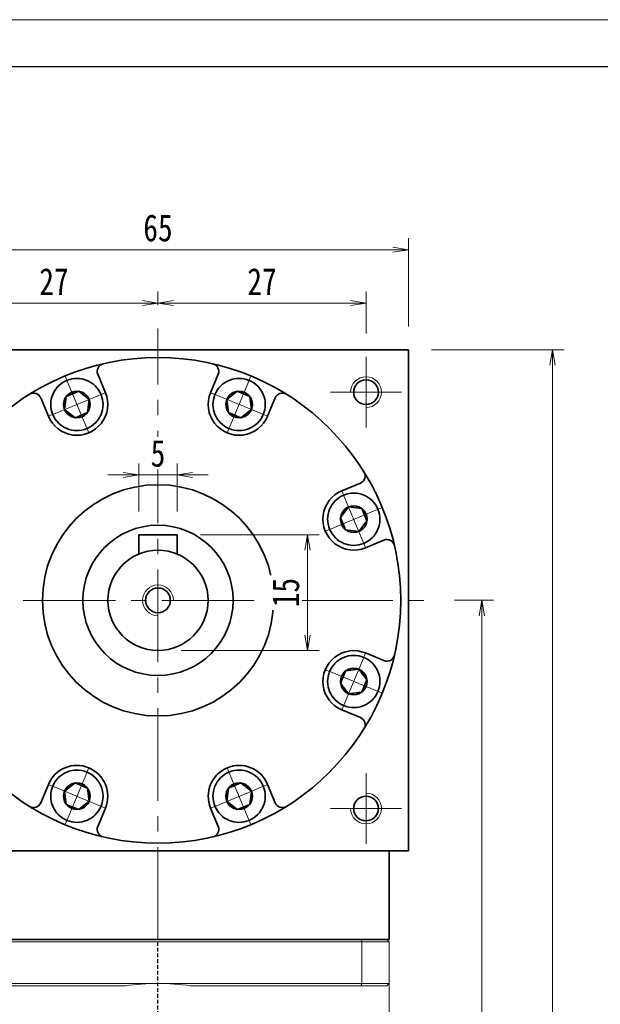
# Model space of a CAD drawing. Header units: millimetres. Extents: x -28 to 487, y -30 to 333.
# Tile 7 of 7: x 283 to 358, y 205 to 333. Entities that reach past the tile are written whole.
import ezdxf

# ---------------------------------------------------------------- set-up
doc = ezdxf.new("R2010")
doc.units = ezdxf.units.MM
doc.set_wipeout_variables(frame=1)
doc.linetypes.add('DASHED', pattern=[0.75, 0.5, -0.25])
doc.linetypes.add('点画线', pattern=[18, 12, -2, 2, -2])
for name, color, linetype, lineweight in [('EB0_1', 7, 'Continuous', 35), ('中心线层', 1, '点画线', 18), ('图框_外框线', 7, 'Continuous', 18), ('尺寸线层', 3, 'Continuous', 18), ('粗实线层', 7, 'Continuous', 35)]:
    doc.layers.add(name, color=color, linetype=linetype, lineweight=lineweight)
doc.styles.add('宋体', font='SimSun.ttf', dxfattribs={"width": 0.8})
doc.dimstyles.new('A水平标注$0', dxfattribs={"dimtxt": 3.5, "dimasz": 2, "dimexe": 1.5, "dimexo": 3, "dimgap": 1.1, "dimtad": 1, "dimtoh": 1, "dimdec": 4, "dimdsep": 46, "dimtxsty": '宋体', "dimblk": 'OPEN', "dimcen": 3, "dimclrd": 3, "dimclre": 3, "dimclrt": 6, "dimadec": 0, "dimazin": 0, "dimtm": 1e-09, "dimtfac": 1, "dimtdec": 4, "dimtix": 1, "dimtmove": 0, "dimatfit": 3, "dimldrblk": 'OPEN', "dimfxl": 0, "dimlwd": 13, "dimlwe": 13, "dimarcsym": 0})

# ---------------------------------------------------------------- blocks, each defined once
blk = doc.blocks.new('_Open')
at = {"color": 0, "linetype": 'ByBlock', "lineweight": -2}
for p, q in [((-1, 0.167), (0, 0)), ((-1, -0.167), (0, 0)), ((0, 0), (-1, 0))]:
    blk.add_line(p, q, dxfattribs=at)
blk = doc.blocks.new('*D24')
at = {"layer": 'Defpoints', "color": 0, "transparency": 16777216}
for p in [(300.84, 295.84), (300.84, 292.55), (273.84, 288.88)]:
    blk.add_point(p, dxfattribs=at)
at = {"layer": '尺寸线层', "color": 3, "lineweight": 13, "transparency": 16777216}
for p, q in [((273.84, 291.88), (273.84, 297.34)), ((300.84, 295.55), (300.84, 297.34)), ((275.84, 295.84), (298.84, 295.84))]:
    blk.add_line(p, q, dxfattribs=at)
at = {"layer": '尺寸线层', "color": 3, "lineweight": 13, "transparency": 16777216, "xscale": 2, "yscale": 2, "zscale": 2, "rotation": 180}
blk.add_blockref('_Open', (273.84, 295.84), dxfattribs=at)
at = {"layer": '尺寸线层', "color": 3, "lineweight": 13, "transparency": 16777216, "xscale": 2, "yscale": 2, "zscale": 2}
blk.add_blockref('_Open', (300.84, 295.84), dxfattribs=at)
at = {"layer": '尺寸线层', "color": 6, "transparency": 16777216, "insert": (287.34, 298.63), "char_height": 3.5, "attachment_point": 5, "style": '宋体', "bg_fill": 3, "box_fill_scale": 1.1, "bg_fill_color": 257, "bg_fill_transparency": 0}
blk.add_mtext('27', dxfattribs=at)
blk = doc.blocks.new('*D25')
at = {"layer": 'Defpoints', "color": 0, "transparency": 16777216}
for p in [(327.84, 295.84), (300.84, 292.55), (327.84, 288.88)]:
    blk.add_point(p, dxfattribs=at)
at = {"layer": '尺寸线层', "color": 3, "lineweight": 13, "transparency": 16777216}
for p, q in [((300.84, 295.55), (300.84, 297.34)), ((327.84, 291.88), (327.84, 297.34)), ((302.84, 295.84), (325.84, 295.84))]:
    blk.add_line(p, q, dxfattribs=at)
at = {"layer": '尺寸线层', "color": 3, "lineweight": 13, "transparency": 16777216, "xscale": 2, "yscale": 2, "zscale": 2, "rotation": 180}
blk.add_blockref('_Open', (300.84, 295.84), dxfattribs=at)
at = {"layer": '尺寸线层', "color": 3, "lineweight": 13, "transparency": 16777216, "xscale": 2, "yscale": 2, "zscale": 2}
blk.add_blockref('_Open', (327.84, 295.84), dxfattribs=at)
at = {"layer": '尺寸线层', "color": 6, "transparency": 16777216, "insert": (314.34, 298.63), "char_height": 3.5, "attachment_point": 5, "style": '宋体', "bg_fill": 3, "box_fill_scale": 1.1, "bg_fill_color": 257, "bg_fill_transparency": 0}
blk.add_mtext('27', dxfattribs=at)
blk = doc.blocks.new('*D29')
at = {"layer": 'Defpoints', "color": 0, "transparency": 16777216}
for p in [(333.34, 302.76), (268.34, 289.78), (333.34, 289.78)]:
    blk.add_point(p, dxfattribs=at)
at = {"layer": '尺寸线层', "color": 3, "lineweight": 13, "transparency": 16777216}
for p, q in [((268.34, 292.78), (268.34, 304.26)), ((333.34, 292.78), (333.34, 304.26)), ((270.34, 302.76), (331.34, 302.76))]:
    blk.add_line(p, q, dxfattribs=at)
at = {"layer": '尺寸线层', "color": 3, "lineweight": 13, "transparency": 16777216, "xscale": 2, "yscale": 2, "zscale": 2, "rotation": 180}
blk.add_blockref('_Open', (268.34, 302.76), dxfattribs=at)
at = {"layer": '尺寸线层', "color": 3, "lineweight": 13, "transparency": 16777216, "xscale": 2, "yscale": 2, "zscale": 2}
blk.add_blockref('_Open', (333.34, 302.76), dxfattribs=at)
at = {"layer": '尺寸线层', "color": 6, "transparency": 16777216, "insert": (300.84, 305.57), "char_height": 3.5, "attachment_point": 5, "style": '宋体', "bg_fill": 3, "box_fill_scale": 1.1, "bg_fill_color": 257, "bg_fill_transparency": 0}
blk.add_mtext('65', dxfattribs=at)
blk = doc.blocks.new('*D30')
at = {"layer": 'Defpoints', "color": 0, "transparency": 16777216}
for p in [(336.34, 257.28), (330.64, 99.28), (342.87, 99.28)]:
    blk.add_point(p, dxfattribs=at)
at = {"layer": '尺寸线层', "color": 3, "lineweight": 13, "transparency": 16777216}
for p, q in [((339.34, 257.28), (344.37, 257.28)), ((342.87, 255.28), (342.87, 101.28)), ((333.64, 99.28), (344.37, 99.28))]:
    blk.add_line(p, q, dxfattribs=at)
at = {"layer": '尺寸线层', "color": 3, "lineweight": 13, "transparency": 16777216, "xscale": 2, "yscale": 2, "zscale": 2}
for p, rotation in [((342.87, 257.28), 89.99999999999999), ((342.87, 99.28), 270)]:
    blk.add_blockref('_Open', p, dxfattribs=dict(at, rotation=rotation))
at = {"layer": '尺寸线层', "color": 6, "transparency": 16777216, "insert": (340.06, 178.28), "char_height": 3.5, "attachment_point": 5, "rotation": 90, "style": '宋体', "bg_fill": 3, "box_fill_scale": 1.1, "bg_fill_color": 257, "bg_fill_transparency": 0}
blk.add_mtext('158', dxfattribs=at)
blk = doc.blocks.new('*D31')
at = {"layer": 'Defpoints', "color": 0, "transparency": 16777216}
for p in [(333.34, 289.78), (330.64, 99.28), (352.04, 99.28)]:
    blk.add_point(p, dxfattribs=at)
at = {"layer": '尺寸线层', "color": 3, "lineweight": 13, "transparency": 16777216}
for p, q in [((336.34, 289.78), (353.54, 289.78)), ((352.04, 287.78), (352.04, 101.28)), ((333.64, 99.28), (353.54, 99.28))]:
    blk.add_line(p, q, dxfattribs=at)
at = {"layer": '尺寸线层', "color": 3, "lineweight": 13, "transparency": 16777216, "xscale": 2, "yscale": 2, "zscale": 2}
for p, rotation in [((352.04, 289.78), 89.99999999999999), ((352.04, 99.28), 270)]:
    blk.add_blockref('_Open', p, dxfattribs=dict(at, rotation=rotation))
at = {"layer": '尺寸线层', "color": 6, "transparency": 16777216, "insert": (349.23, 194.53), "char_height": 3.5, "attachment_point": 5, "rotation": 90, "style": '宋体', "bg_fill": 3, "box_fill_scale": 1.1, "bg_fill_color": 257, "bg_fill_transparency": 0}
blk.add_mtext('190.5', dxfattribs=at)
blk = doc.blocks.new('*D32')
at = {"layer": 'Defpoints', "color": 0, "transparency": 16777216}
for p in [(303.34, 265.78), (300.84, 250.78), (320.25, 250.78)]:
    blk.add_point(p, dxfattribs=at)
at = {"layer": '尺寸线层', "color": 3, "lineweight": 13, "transparency": 16777216}
for p, q in [((306.34, 265.78), (321.75, 265.78)), ((320.25, 263.78), (320.25, 252.78)), ((303.84, 250.78), (321.75, 250.78))]:
    blk.add_line(p, q, dxfattribs=at)
at = {"layer": '尺寸线层', "color": 3, "lineweight": 13, "transparency": 16777216, "xscale": 2, "yscale": 2, "zscale": 2}
for p, rotation in [((320.25, 265.78), 90), ((320.25, 250.78), 270)]:
    blk.add_blockref('_Open', p, dxfattribs=dict(at, rotation=rotation))
at = {"layer": '尺寸线层', "color": 6, "transparency": 16777216, "insert": (317.44, 258.28), "char_height": 3.5, "attachment_point": 5, "rotation": 90, "style": '宋体', "bg_fill": 3, "box_fill_scale": 1.1, "bg_fill_color": 257, "bg_fill_transparency": 0}
blk.add_mtext('15', dxfattribs=at)
blk = doc.blocks.new('*D33')
at = {"layer": 'Defpoints', "color": 0, "transparency": 16777216}
for p in [(298.34, 273.54), (298.34, 265.78), (303.34, 265.78)]:
    blk.add_point(p, dxfattribs=at)
at = {"layer": '尺寸线层', "color": 3, "lineweight": 13, "transparency": 16777216}
for p, q in [((298.34, 268.78), (298.34, 275.04)), ((303.34, 268.78), (303.34, 275.04)), ((296.34, 273.54), (294.34, 273.54)), ((303.34, 273.54), (298.34, 273.54)), ((305.34, 273.54), (307.34, 273.54))]:
    blk.add_line(p, q, dxfattribs=at)
at = {"layer": '尺寸线层', "color": 3, "lineweight": 13, "transparency": 16777216, "xscale": 2, "yscale": 2, "zscale": 2}
blk.add_blockref('_Open', (298.34, 273.54), dxfattribs=at)
at = {"layer": '尺寸线层', "color": 3, "lineweight": 13, "transparency": 16777216, "xscale": 2, "yscale": 2, "zscale": 2, "rotation": 180}
blk.add_blockref('_Open', (303.34, 273.54), dxfattribs=at)
at = {"layer": '尺寸线层', "color": 6, "transparency": 16777216, "insert": (300.84, 276.33), "char_height": 3.5, "attachment_point": 5, "style": '宋体', "bg_fill": 3, "box_fill_scale": 1.1, "bg_fill_color": 257, "bg_fill_transparency": 0}
blk.add_mtext('5', dxfattribs=at)
blk = doc.blocks.new('*X6')
at = {"layer": '中心线层', "linetype": '点画线', "lineweight": 18}
for p, q in [((0, -3.89), (0, 3.89)), ((-3.89, 0), (3.89, 0))]:
    blk.add_line(p, q, dxfattribs=at)
at = {"layer": '粗实线层'}
for p, q in [((-1.73, 0), (-0.87, 1.5)), ((-0.87, 1.5), (0.87, 1.5)), ((1.73, 0), (0.87, 1.5)), ((1.73, 0), (0.87, 1.5)), ((-1.73, 0), (-0.87, -1.5)), ((1.73, 0), (0.87, -1.5)), ((-0.87, -1.5), (0.87, -1.5))]:
    blk.add_line(p, q, dxfattribs=at)
blk.add_circle((0, 0), 1.73, dxfattribs=at)
for start, end in [(0, 180), (180, 360)]:
    blk.add_arc((0, 0), 3.39, start, end, dxfattribs=at)

msp = doc.modelspace()

# ---------------------------------------------------------------- linework, layer by layer
at = {"color": 7, "linetype": 'Continuous', "lineweight": 15}
for p, q in [((274.38373, 212.97576), (327.29876, 212.97576)), ((327.18513, 213.27576), (274.49737, 213.27576)), ((327.29876, 212.97576), (327.29876, 207.57576)), ((300.84125, 207.57576), (274.38373, 207.57576)), ((274.49737, 207.27576), (296.60923, 207.27576)), ((327.29876, 207.57576), (300.84125, 207.57576)), ((305.07327, 207.27576), (327.18513, 207.27576))]:
    msp.add_line(p, q, dxfattribs=at)
at = {"color": 1, "linetype": 'DASHED'}
msp.add_line((300.84125, 94.72406), (300.84125, 213.27576), dxfattribs=at)
at = {"color": 7, "linetype": 'Continuous', "lineweight": 15}
for start, end in [(90, 98.1096145), (81.8903855, 90)]:
    msp.add_arc((300.84125, 177.57576), 30, start, end, dxfattribs=at)
for points in [[(327.29876, 212.97576), (327.18513, 213.27576)], [(327.18513, 207.27576), (327.29876, 207.57576)]]:
    msp.add_open_spline(points, degree=1, dxfattribs=at)
at = {"layer": '中心线层'}
for p, q in [((300.84125, 213.27576), (300.84125, 292.54802)), ((327.84125, 288.87576), (327.84125, 279.67576)), ((323.24125, 284.27576), (332.44125, 284.27576)), ((265.34125, 257.27576), (336.34125, 257.27576)), ((327.84125, 234.87576), (327.84125, 225.67576)), ((332.44125, 230.27576), (323.24125, 230.27576))]:
    msp.add_line(p, q, dxfattribs=at)
at = {"layer": '粗实线层'}
for p, q in [((268.34125, 289.77576), (333.34125, 289.77576)), ((333.34125, 224.77576), (333.34125, 289.77576)), ((294.01297, 284.21318), (293.02283, 286.6036)), ((307.66952, 284.21318), (308.65967, 286.6036)), ((286.62193, 281.15171), (285.63179, 283.54213)), ((315.06056, 281.15171), (316.05071, 283.54213)), ((324.7172, 271.49507), (327.10762, 272.48522)), ((303.34125, 265.77576), (298.34125, 265.77576)), ((298.34125, 265.77576), (298.34125, 263.27576)), ((303.34125, 265.77576), (303.34125, 263.27576)), ((324.7172, 243.05645), (327.10762, 242.0663)), ((286.62193, 233.39981), (285.63179, 231.00938)), ((315.06056, 233.39981), (316.05071, 231.00938)), ((294.01297, 230.33834), (293.02283, 227.94792)), ((307.66952, 230.33834), (308.65967, 227.94792)), ((268.34125, 224.77576), (333.34125, 224.77576))]:
    msp.add_line(p, q, dxfattribs=at)
for centre, radius in [((327.84125, 284.27576), 1.6), ((300.84125, 257.27576), 15), ((300.84125, 257.27576), 9.75), ((300.84125, 257.27576), 6.5), ((327.84125, 230.27576), 1.6)]:
    msp.add_circle(centre, radius, dxfattribs=at)
for centre, radius, start, end in [((293.9467, 286.98629), 1, 103.0645374, 202.5000542), ((307.73579, 286.98629), 1, 337.4999458, 76.9354625), ((284.70791, 283.15945), 1, 22.4999458, 121.9354625), ((316.97458, 283.15945), 1, 58.0645374, 157.5000542), ((326.72494, 273.40909), 1, 292.4999458, 31.9354625), ((326.72494, 241.14242), 1, 328.0645374, 67.5000542), ((290.31745, 231.86907), 4, 337.5, 157.5), ((311.36504, 231.86907), 4, 22.5, 202.5), ((284.70791, 231.39206), 1, 238.0645374, 337.5000542), ((316.97458, 231.39206), 1, 202.4999458, 301.9354625), ((293.9467, 227.56523), 1, 157.4999458, 256.9354625), ((307.73579, 227.56523), 1, 283.0645374, 22.5000542)]:
    msp.add_arc(centre, radius, start, end, dxfattribs=at)
at = {"layer": '粗实线层', "lineweight": 18}
for centre, start, end in [((327.84125, 284.27576), 270, 180), ((327.84125, 230.27576), 180, 90)]:
    msp.add_arc(centre, 2, start, end, dxfattribs=at)

# ---------------------------------------------------------------- next in the draw order: dimensions: what is measured, and where the dimension line sits
at = {"layer": '尺寸线层'}
dim = msp.add_linear_dim(base=(300.84125, 295.83998), p1=(273.84125, 288.87576), p2=(300.84125, 292.54802), dimstyle='A水平标注$0', override={"dimblk": 'Open', "dimtfill": 1, "dimtfillclr": 256}, dxfattribs=at)
dim.commit()
dim.dimension.update_dxf_attribs({"geometry": '*D24', "text_midpoint": (287.34125, 298.63132)})

# ---------------------------------------------------------------- next in the draw order: dimensions: what is measured, and where the dimension line sits
dim = msp.add_linear_dim(base=(327.84125, 295.83998), p1=(300.84125, 292.54802), p2=(327.84125, 288.87576), dimstyle='A水平标注$0', override={"dimblk": 'Open', "dimtfill": 1, "dimtfillclr": 256}, dxfattribs=at)
dim.commit()
dim.dimension.update_dxf_attribs({"geometry": '*D25', "text_midpoint": (314.34125, 298.63132)})

# ---------------------------------------------------------------- next in the draw order: linework, layer by layer
at = {"layer": '粗实线层'}
msp.add_circle((300.84125, 257.27576), 31.5, dxfattribs=at)

# ---------------------------------------------------------------- next in the draw order: dimensions: what is measured, and where the dimension line sits
at = {"layer": '尺寸线层'}
dim = msp.add_linear_dim(base=(333.34125, 302.75786), p1=(268.34125, 289.77576), p2=(333.34125, 289.77576), dimstyle='A水平标注$0', override={"dimblk": 'Open', "dimtfill": 1, "dimtfillclr": 256}, dxfattribs=at)
dim.commit()
dim.dimension.update_dxf_attribs({"geometry": '*D29', "text_midpoint": (300.84125, 305.56876)})

# ---------------------------------------------------------------- next in the draw order: dimensions: what is measured, and where the dimension line sits
dim = msp.add_linear_dim(base=(320.24583, 250.77576), p1=(303.34125, 265.77576), p2=(300.84125, 250.77576), angle=270, dimstyle='A水平标注$0', override={"dimblk": 'Open', "dimtfill": 1, "dimtfillclr": 256}, dxfattribs=at)
dim.commit()
dim.dimension.update_dxf_attribs({"geometry": '*D32', "text_midpoint": (317.44471, 258.27576)})
dim = msp.add_linear_dim(base=(342.87411, 99.27576), p1=(336.34125, 257.27576), p2=(330.64125, 99.27576), angle=270, dimstyle='A水平标注$0', dxfattribs=at)
dim.commit()
dim.dimension.update_dxf_attribs({"geometry": '*D30', "text_midpoint": (340.06322, 178.27576)})

# ---------------------------------------------------------------- next in the draw order: wipeouts: each hides what was drawn before it
for points in [[(287.1855, 233.16637), (287.17751, 233.14689), (287.16963, 233.12737), (287.16188, 233.1078), (287.15425, 233.08818), (287.14674, 233.06851), (287.13935, 233.0488), (287.13209, 233.02904), (287.12494, 233.00924), (287.11792, 232.98939), (287.11103, 232.9695), (287.10426, 232.94957), (287.09761, 232.92959), (287.09109, 232.90958), (287.08469, 232.88952), (287.07841, 232.86943), (287.07226, 232.8493), (287.06624, 232.82913), (287.06034, 232.80892), (287.05457, 232.78867), (287.04892, 232.76839), (287.0434, 232.74808), (287.038, 232.72773), (287.03273, 232.70735), (287.02759, 232.68693), (287.02257, 232.66649), (287.01769, 232.64601), (287.01293, 232.62551), (287.00829, 232.60497), (287.00379, 232.58441), (286.99941, 232.56382), (286.99941, 232.56382), (286.97089, 232.41), (286.9495, 232.25504), (286.93528, 232.09925), (286.92826, 231.94298), (286.92846, 231.78654), (286.93587, 231.63028), (286.95049, 231.47453), (286.97228, 231.31962), (287.00119, 231.16588), (287.03716, 231.01364), (287.08011, 230.86322), (287.12997, 230.71494), (287.1866, 230.56912), (287.24991, 230.42606), (287.31975, 230.28608), (287.39597, 230.14947), (287.47841, 230.01653), (287.5669, 229.88752), (287.66124, 229.76274), (287.76124, 229.64244), (287.86668, 229.52689), (287.97735, 229.41632), (288.09299, 229.31097), (288.21338, 229.21107), (288.33824, 229.11683), (288.46732, 229.02846), (288.60034, 228.94613), (288.73701, 228.87002), (288.87705, 228.8003), (289.02016, 228.73712), (289.02016, 228.73712), (289.16603, 228.68061), (289.31435, 228.63088), (289.4648, 228.58805), (289.61708, 228.55221), (289.77084, 228.52343), (289.92577, 228.50178), (290.08153, 228.48729), (290.2378, 228.48001), (290.39423, 228.47994), (290.5505, 228.48709), (290.70628, 228.50144), (290.86123, 228.52297), (291.01501, 228.55162), (291.16732, 228.58733), (291.31781, 228.63003), (291.46617, 228.67963), (291.61209, 228.73602), (291.75525, 228.79908), (291.89535, 228.86868), (292.03209, 228.94467), (292.16518, 229.02689), (292.29433, 229.11516), (292.41927, 229.20929), (292.53974, 229.30908), (292.65548, 229.41433), (292.76623, 229.52481), (292.87178, 229.64027), (292.97188, 229.76049), (293.06633, 229.88519), (293.15493, 230.01412), (293.15493, 230.01412), (293.16639, 230.03177), (293.17774, 230.0495), (293.18899, 230.0673), (293.20012, 230.08516), (293.21114, 230.1031), (293.22205, 230.1211), (293.23285, 230.13917), (293.24354, 230.15731), (293.25411, 230.17552), (293.26457, 230.19378), (293.27492, 230.21212), (293.28515, 230.23052), (293.29527, 230.24898), (293.30527, 230.2675), (293.31516, 230.28608), (293.32493, 230.30473), (293.33459, 230.32344), (293.34413, 230.3422), (293.35355, 230.36103), (293.36286, 230.37991), (293.37205, 230.39885), (293.38112, 230.41785), (293.39007, 230.4369), (293.39891, 230.45601), (293.40762, 230.47517), (293.41622, 230.49439), (293.42469, 230.51366), (293.43305, 230.53298), (293.44129, 230.55235), (293.4494, 230.57177), (293.4494, 230.57177), (293.51301, 230.73747), (293.56785, 230.90626), (293.61379, 231.07769), (293.65069, 231.25129), (293.67845, 231.42659), (293.697, 231.6031), (293.70629, 231.78033), (293.70629, 231.95781), (293.697, 232.13505), (293.67845, 232.31156), (293.65069, 232.48685), (293.61379, 232.66045), (293.56785, 232.83188), (293.51301, 233.00068), (293.4494, 233.16637), (293.37722, 233.3285), (293.29664, 233.48664), (293.2079, 233.64034), (293.11124, 233.78919), (293.00692, 233.93277), (292.89523, 234.0707), (292.77647, 234.20259), (292.65098, 234.32809), (292.51908, 234.44685), (292.38115, 234.55854), (292.23757, 234.66286), (292.08872, 234.75952), (291.93502, 234.84826), (291.77689, 234.92884), (291.61475, 235.00102), (291.61475, 235.00102), (291.44906, 235.06463), (291.28027, 235.11947), (291.10883, 235.16541), (290.93523, 235.20231), (290.75994, 235.23007), (290.58343, 235.24862), (290.40619, 235.25791), (290.22871, 235.25791), (290.05148, 235.24862), (289.87497, 235.23007), (289.69967, 235.20231), (289.52607, 235.16541), (289.35464, 235.11947), (289.18585, 235.06463), (289.02016, 235.00102), (288.85802, 234.92884), (288.69988, 234.84826), (288.54618, 234.75952), (288.39734, 234.66286), (288.25375, 234.55854), (288.11582, 234.44685), (287.98393, 234.32809), (287.85843, 234.20259), (287.73968, 234.0707), (287.62799, 233.93277), (287.52367, 233.78919), (287.427, 233.64034), (287.33826, 233.48664), (287.25769, 233.3285)], [(308.23309, 230.57177), (308.24121, 230.55235), (308.24944, 230.53298), (308.2578, 230.51366), (308.26628, 230.49439), (308.27487, 230.47517), (308.28359, 230.45601), (308.29242, 230.4369), (308.30138, 230.41785), (308.31045, 230.39885), (308.31964, 230.37991), (308.32894, 230.36103), (308.33837, 230.3422), (308.34791, 230.32344), (308.35756, 230.30473), (308.36733, 230.28608), (308.37722, 230.2675), (308.38723, 230.24898), (308.39734, 230.23052), (308.40758, 230.21212), (308.41792, 230.19378), (308.42838, 230.17552), (308.43896, 230.15731), (308.44964, 230.13917), (308.46044, 230.1211), (308.47135, 230.1031), (308.48237, 230.08516), (308.49351, 230.0673), (308.50475, 230.0495), (308.51611, 230.03177), (308.52757, 230.01412), (308.52757, 230.01412), (308.61617, 229.88519), (308.71062, 229.76049), (308.81072, 229.64027), (308.91626, 229.52481), (309.02702, 229.41433), (309.14275, 229.30908), (309.26322, 229.20929), (309.38816, 229.11516), (309.51732, 229.02689), (309.65041, 228.94467), (309.78714, 228.86868), (309.92724, 228.79908), (310.0704, 228.73602), (310.21632, 228.67963), (310.36468, 228.63003), (310.51518, 228.58733), (310.66748, 228.55162), (310.82127, 228.52297), (310.97622, 228.50144), (311.13199, 228.48709), (311.28826, 228.47994), (311.4447, 228.48001), (311.60096, 228.48729), (311.75672, 228.50178), (311.91165, 228.52343), (312.06542, 228.55221), (312.21769, 228.58805), (312.36815, 228.63088), (312.51647, 228.68061), (312.66234, 228.73712), (312.66234, 228.73712), (312.80545, 228.8003), (312.94549, 228.87002), (313.08216, 228.94613), (313.21518, 229.02846), (313.34426, 229.11683), (313.46912, 229.21107), (313.5895, 229.31097), (313.70515, 229.41632), (313.81581, 229.52689), (313.92125, 229.64244), (314.02126, 229.76274), (314.1156, 229.88752), (314.20409, 230.01653), (314.28653, 230.14947), (314.36275, 230.28608), (314.43259, 230.42606), (314.49589, 230.56912), (314.55253, 230.71494), (314.60238, 230.86322), (314.64534, 231.01364), (314.68131, 231.16588), (314.71022, 231.31962), (314.732, 231.47453), (314.74662, 231.63028), (314.75404, 231.78654), (314.75424, 231.94298), (314.74722, 232.09925), (314.733, 232.25504), (314.71161, 232.41), (314.68309, 232.56382), (314.68309, 232.56382), (314.67871, 232.58441), (314.6742, 232.60497), (314.66957, 232.62551), (314.66481, 232.64601), (314.65992, 232.66649), (314.65491, 232.68693), (314.64976, 232.70735), (314.64449, 232.72773), (314.6391, 232.74808), (314.63358, 232.76839), (314.62793, 232.78867), (314.62216, 232.80892), (314.61626, 232.82913), (314.61023, 232.8493), (314.60408, 232.86943), (314.59781, 232.88952), (314.59141, 232.90958), (314.58489, 232.92959), (314.57824, 232.94957), (314.57147, 232.9695), (314.56457, 232.98939), (314.55755, 233.00924), (314.55041, 233.02904), (314.54315, 233.0488), (314.53576, 233.06851), (314.52825, 233.08818), (314.52062, 233.1078), (314.51286, 233.12737), (314.50499, 233.14689), (314.49699, 233.16637), (314.49699, 233.16637), (314.42481, 233.3285), (314.34423, 233.48664), (314.25549, 233.64034), (314.15883, 233.78919), (314.05451, 233.93277), (313.94282, 234.0707), (313.82406, 234.20259), (313.69856, 234.32809), (313.56667, 234.44685), (313.42874, 234.55854), (313.28516, 234.66286), (313.13631, 234.75952), (312.98261, 234.84826), (312.82447, 234.92884), (312.66234, 235.00102), (312.49665, 235.06463), (312.32785, 235.11947), (312.15642, 235.16541), (311.98282, 235.20231), (311.80753, 235.23007), (311.63102, 235.24862), (311.45378, 235.25791), (311.2763, 235.25791), (311.09907, 235.24862), (310.92256, 235.23007), (310.74726, 235.20231), (310.57366, 235.16541), (310.40223, 235.11947), (310.23344, 235.06463), (310.06775, 235.00102), (310.06775, 235.00102), (309.90561, 234.92884), (309.74747, 234.84826), (309.59377, 234.75952), (309.44492, 234.66286), (309.30134, 234.55854), (309.16341, 234.44685), (309.03152, 234.32809), (308.90602, 234.20259), (308.78727, 234.0707), (308.67557, 233.93277), (308.57125, 233.78919), (308.47459, 233.64034), (308.38585, 233.48664), (308.30528, 233.3285), (308.23309, 233.16637), (308.16949, 233.00068), (308.11464, 232.83188), (308.06871, 232.66045), (308.03181, 232.48685), (308.00404, 232.31156), (307.98549, 232.13505), (307.9762, 231.95781), (307.9762, 231.78033), (307.98549, 231.6031), (308.00404, 231.42659), (308.03181, 231.25129), (308.06871, 231.07769), (308.11464, 230.90626), (308.16949, 230.73747)]]:
    msp.add_wipeout(points).dxf.layer = '粗实线层'

# ---------------------------------------------------------------- next in the draw order: linework, layer by layer
at = {"layer": '粗实线层'}
msp.add_circle((300.84125, 257.27576), 1.6, dxfattribs=at)
for centre, start, end in [((326.24793, 267.79955), 112.5, 292.5), ((326.24793, 246.75196), 67.5, 247.5)]:
    msp.add_arc(centre, 4, start, end, dxfattribs=at)
at = {"layer": '粗实线层', "lineweight": 18}
msp.add_arc((300.84125, 257.27576), 2, 0, 270, dxfattribs=at)

# ---------------------------------------------------------------- next in the draw order: block references
at = {"layer": '粗实线层'}
for p, rotation in [((290.31745, 231.86907), 157.5000000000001), ((311.36504, 231.86907), 202.4999999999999)]:
    msp.add_blockref('*X6', p, dxfattribs=dict(at, rotation=rotation))

# ---------------------------------------------------------------- next in the draw order: dimensions: what is measured, and where the dimension line sits
at = {"layer": '尺寸线层'}
dim = msp.add_linear_dim(base=(352.03903, 99.27576), p1=(333.34125, 289.77576), p2=(330.64125, 99.27576), angle=270, dimstyle='A水平标注$0', dxfattribs=at)
dim.commit()
dim.dimension.update_dxf_attribs({"geometry": '*D31', "text_midpoint": (349.22814, 194.52576)})
dim = msp.add_linear_dim(base=(298.34125, 273.53638), p1=(303.34125, 265.77576), p2=(298.34125, 265.77576), dimstyle='A水平标注$0', override={"dimblk": 'Open', "dimtfill": 1, "dimtfillclr": 256}, dxfattribs=at)
dim.commit()
dim.dimension.update_dxf_attribs({"geometry": '*D33', "text_midpoint": (300.84125, 276.32772)})

# ---------------------------------------------------------------- next in the draw order: linework, layer by layer
at = {"color": 7, "linetype": 'Continuous', "lineweight": 15}
for p, q in [((330.54125, 213.27576), (327.18513, 213.27576)), ((327.29876, 212.97576), (330.84125, 212.97576)), ((330.84125, 207.57576), (330.84125, 212.97576)), ((327.18513, 207.27576), (330.54125, 207.27576)), ((330.84125, 207.57576), (327.29876, 207.57576))]:
    msp.add_line(p, q, dxfattribs=at)
for points in [[(330.54125, 213.27576), (330.84125, 212.97576)], [(330.54125, 207.27576), (330.84125, 207.57576)], [(330.84125, 207.57576), (330.84125, 188.72576)]]:
    msp.add_open_spline(points, degree=1, dxfattribs=at)
at = {"layer": 'EB0_1'}
msp.add_line((330.84125, 213.27576), (270.84125, 213.27576), dxfattribs=at)
at = {"layer": '粗实线层'}
for p, q in [((327.77867, 264.10403), (330.16909, 265.09418)), ((327.77867, 250.44748), (330.16909, 249.45734)), ((330.84125, 213.27576), (330.84125, 224.77576))]:
    msp.add_line(p, q, dxfattribs=at)
for centre, radius, start, end in [((290.31745, 282.68245), 4, 202.5, 22.5), ((311.36504, 282.68245), 4, 157.5, 337.5), ((330.55177, 264.1703), 1, 13.0645374, 112.5000542), ((330.55177, 250.38121), 1, 247.4999458, 346.9354625)]:
    msp.add_arc(centre, radius, start, end, dxfattribs=at)

# ---------------------------------------------------------------- next in the draw order: wipeouts: each hides what was drawn before it
for points in [[(293.4494, 283.97974), (293.44129, 283.99917), (293.43305, 284.01854), (293.42469, 284.03786), (293.41622, 284.05713), (293.40762, 284.07635), (293.39891, 284.09551), (293.39007, 284.11462), (293.38112, 284.13367), (293.37205, 284.15267), (293.36286, 284.17161), (293.35355, 284.19049), (293.34413, 284.20932), (293.33459, 284.22808), (293.32493, 284.24679), (293.31516, 284.26543), (293.30527, 284.28402), (293.29527, 284.30254), (293.28515, 284.321), (293.27492, 284.3394), (293.26457, 284.35773), (293.25411, 284.376), (293.24354, 284.39421), (293.23285, 284.41234), (293.22205, 284.43041), (293.21114, 284.44842), (293.20012, 284.46635), (293.18899, 284.48422), (293.17774, 284.50202), (293.16639, 284.51974), (293.15493, 284.5374), (293.15493, 284.5374), (293.06633, 284.66633), (292.97188, 284.79103), (292.87178, 284.91124), (292.76623, 285.02671), (292.65548, 285.13719), (292.53974, 285.24243), (292.41927, 285.34223), (292.29433, 285.43636), (292.16518, 285.52463), (292.03209, 285.60685), (291.89535, 285.68284), (291.75525, 285.75243), (291.61209, 285.8155), (291.46617, 285.87189), (291.31781, 285.92149), (291.16732, 285.96419), (291.01501, 285.9999), (290.86123, 286.02855), (290.70628, 286.05007), (290.5505, 286.06443), (290.39423, 286.07158), (290.2378, 286.07151), (290.08153, 286.06423), (289.92577, 286.04974), (289.77084, 286.02809), (289.61708, 285.99931), (289.4648, 285.96347), (289.31435, 285.92064), (289.16603, 285.87091), (289.02016, 285.8144), (289.02016, 285.8144), (288.87705, 285.75121), (288.73701, 285.6815), (288.60034, 285.60539), (288.46732, 285.52306), (288.33824, 285.43468), (288.21338, 285.34045), (288.09299, 285.24055), (287.97735, 285.1352), (287.86668, 285.02463), (287.76124, 284.90908), (287.66124, 284.78878), (287.5669, 284.66399), (287.47841, 284.53499), (287.39597, 284.40204), (287.31975, 284.26543), (287.24991, 284.12545), (287.1866, 283.9824), (287.12997, 283.83658), (287.08011, 283.6883), (287.03716, 283.53788), (287.00119, 283.38564), (286.97228, 283.2319), (286.95049, 283.07699), (286.93587, 282.92124), (286.92846, 282.76498), (286.92826, 282.60854), (286.93528, 282.45227), (286.9495, 282.29648), (286.97089, 282.14151), (286.99941, 281.9877), (286.99941, 281.9877), (287.00379, 281.96711), (287.00829, 281.94655), (287.01293, 281.92601), (287.01769, 281.9055), (287.02257, 281.88503), (287.02759, 281.86458), (287.03273, 281.84417), (287.038, 281.82379), (287.0434, 281.80344), (287.04892, 281.78312), (287.05457, 281.76284), (287.06034, 281.7426), (287.06624, 281.72239), (287.07226, 281.70222), (287.07841, 281.68209), (287.08469, 281.66199), (287.09109, 281.64194), (287.09761, 281.62192), (287.10426, 281.60195), (287.11103, 281.58202), (287.11792, 281.56213), (287.12494, 281.54228), (287.13209, 281.52248), (287.13935, 281.50272), (287.14674, 281.483), (287.15425, 281.46334), (287.16188, 281.44372), (287.16963, 281.42415), (287.17751, 281.40462), (287.1855, 281.38515), (287.1855, 281.38515), (287.25769, 281.22301), (287.33826, 281.06488), (287.427, 280.91118), (287.52367, 280.76233), (287.62799, 280.61874), (287.73968, 280.48082), (287.85843, 280.34892), (287.98393, 280.22343), (288.11582, 280.10467), (288.25375, 279.99298), (288.39734, 279.88866), (288.54618, 279.792), (288.69988, 279.70326), (288.85802, 279.62268), (289.02016, 279.55049), (289.18585, 279.48689), (289.35464, 279.43205), (289.52607, 279.38611), (289.69967, 279.34921), (289.87497, 279.32145), (290.05148, 279.3029), (290.22871, 279.29361), (290.40619, 279.29361), (290.58343, 279.3029), (290.75994, 279.32145), (290.93523, 279.34921), (291.10883, 279.38611), (291.28027, 279.43205), (291.44906, 279.48689), (291.61475, 279.55049), (291.61475, 279.55049), (291.77689, 279.62268), (291.93502, 279.70326), (292.08872, 279.792), (292.23757, 279.88866), (292.38115, 279.99298), (292.51908, 280.10467), (292.65098, 280.22343), (292.77647, 280.34892), (292.89523, 280.48082), (293.00692, 280.61874), (293.11124, 280.76233), (293.2079, 280.91118), (293.29664, 281.06488), (293.37722, 281.22301), (293.4494, 281.38515), (293.51301, 281.55084), (293.56785, 281.71963), (293.61379, 281.89107), (293.65069, 282.06467), (293.67845, 282.23996), (293.697, 282.41647), (293.70629, 282.59371), (293.70629, 282.77119), (293.697, 282.94842), (293.67845, 283.12493), (293.65069, 283.30022), (293.61379, 283.47383), (293.56785, 283.64526), (293.51301, 283.81405)], [(314.49699, 281.38515), (314.50499, 281.40462), (314.51286, 281.42415), (314.52062, 281.44372), (314.52825, 281.46334), (314.53576, 281.483), (314.54315, 281.50272), (314.55041, 281.52248), (314.55755, 281.54228), (314.56457, 281.56213), (314.57147, 281.58202), (314.57824, 281.60195), (314.58489, 281.62192), (314.59141, 281.64194), (314.59781, 281.66199), (314.60408, 281.68209), (314.61023, 281.70222), (314.61626, 281.72239), (314.62216, 281.7426), (314.62793, 281.76284), (314.63358, 281.78312), (314.6391, 281.80344), (314.64449, 281.82379), (314.64976, 281.84417), (314.65491, 281.86458), (314.65992, 281.88503), (314.66481, 281.9055), (314.66957, 281.92601), (314.6742, 281.94655), (314.67871, 281.96711), (314.68309, 281.9877), (314.68309, 281.9877), (314.71161, 282.14151), (314.733, 282.29648), (314.74722, 282.45227), (314.75424, 282.60854), (314.75404, 282.76498), (314.74662, 282.92124), (314.732, 283.07699), (314.71022, 283.2319), (314.68131, 283.38564), (314.64534, 283.53788), (314.60238, 283.6883), (314.55253, 283.83658), (314.49589, 283.9824), (314.43259, 284.12545), (314.36275, 284.26543), (314.28653, 284.40204), (314.20409, 284.53499), (314.1156, 284.66399), (314.02126, 284.78878), (313.92125, 284.90908), (313.81581, 285.02463), (313.70515, 285.1352), (313.5895, 285.24055), (313.46912, 285.34045), (313.34426, 285.43468), (313.21518, 285.52306), (313.08216, 285.60539), (312.94549, 285.6815), (312.80545, 285.75121), (312.66234, 285.8144), (312.66234, 285.8144), (312.51647, 285.87091), (312.36815, 285.92064), (312.21769, 285.96347), (312.06542, 285.99931), (311.91165, 286.02809), (311.75672, 286.04974), (311.60096, 286.06423), (311.4447, 286.07151), (311.28826, 286.07158), (311.13199, 286.06443), (310.97622, 286.05007), (310.82127, 286.02855), (310.66748, 285.9999), (310.51518, 285.96419), (310.36468, 285.92149), (310.21632, 285.87189), (310.0704, 285.8155), (309.92724, 285.75243), (309.78714, 285.68284), (309.65041, 285.60685), (309.51732, 285.52463), (309.38816, 285.43636), (309.26322, 285.34223), (309.14275, 285.24243), (309.02702, 285.13719), (308.91626, 285.02671), (308.81072, 284.91124), (308.71062, 284.79103), (308.61617, 284.66633), (308.52757, 284.5374), (308.52757, 284.5374), (308.51611, 284.51974), (308.50475, 284.50202), (308.49351, 284.48422), (308.48237, 284.46635), (308.47135, 284.44842), (308.46044, 284.43041), (308.44964, 284.41234), (308.43896, 284.39421), (308.42838, 284.376), (308.41792, 284.35773), (308.40758, 284.3394), (308.39734, 284.321), (308.38723, 284.30254), (308.37722, 284.28402), (308.36733, 284.26543), (308.35756, 284.24679), (308.34791, 284.22808), (308.33837, 284.20932), (308.32894, 284.19049), (308.31964, 284.17161), (308.31045, 284.15267), (308.30138, 284.13367), (308.29242, 284.11462), (308.28359, 284.09551), (308.27487, 284.07635), (308.26628, 284.05713), (308.2578, 284.03786), (308.24944, 284.01854), (308.24121, 283.99917), (308.23309, 283.97974), (308.23309, 283.97974), (308.16949, 283.81405), (308.11464, 283.64526), (308.06871, 283.47383), (308.03181, 283.30022), (308.00404, 283.12493), (307.98549, 282.94842), (307.9762, 282.77119), (307.9762, 282.59371), (307.98549, 282.41647), (308.00404, 282.23996), (308.03181, 282.06467), (308.06871, 281.89107), (308.11464, 281.71963), (308.16949, 281.55084), (308.23309, 281.38515), (308.30528, 281.22301), (308.38585, 281.06488), (308.47459, 280.91118), (308.57125, 280.76233), (308.67557, 280.61874), (308.78727, 280.48082), (308.90602, 280.34892), (309.03152, 280.22343), (309.16341, 280.10467), (309.30134, 279.99298), (309.44492, 279.88866), (309.59377, 279.792), (309.74747, 279.70326), (309.90561, 279.62268), (310.06775, 279.55049), (310.06775, 279.55049), (310.23344, 279.48689), (310.40223, 279.43205), (310.57366, 279.38611), (310.74726, 279.34921), (310.92256, 279.32145), (311.09907, 279.3029), (311.2763, 279.29361), (311.45378, 279.29361), (311.63102, 279.3029), (311.80753, 279.32145), (311.98282, 279.34921), (312.15642, 279.38611), (312.32785, 279.43205), (312.49665, 279.48689), (312.66234, 279.55049), (312.82447, 279.62268), (312.98261, 279.70326), (313.13631, 279.792), (313.28516, 279.88866), (313.42874, 279.99298), (313.56667, 280.10467), (313.69856, 280.22343), (313.82406, 280.34892), (313.94282, 280.48082), (314.05451, 280.61874), (314.15883, 280.76233), (314.25549, 280.91118), (314.34423, 281.06488), (314.42481, 281.22301)], [(327.54523, 264.6676), (327.56466, 264.67572), (327.58403, 264.68395), (327.60335, 264.69231), (327.62262, 264.70079), (327.64184, 264.70939), (327.661, 264.7181), (327.68011, 264.72693), (327.69916, 264.73589), (327.71816, 264.74496), (327.7371, 264.75415), (327.75598, 264.76345), (327.7748, 264.77288), (327.79357, 264.78242), (327.81228, 264.79207), (327.83092, 264.80185), (327.84951, 264.81173), (327.86803, 264.82174), (327.88649, 264.83185), (327.90489, 264.84209), (327.92322, 264.85243), (327.94149, 264.86289), (327.95969, 264.87347), (327.97783, 264.88415), (327.9959, 264.89495), (328.01391, 264.90586), (328.03184, 264.91688), (328.04971, 264.92802), (328.06751, 264.93926), (328.08523, 264.95062), (328.10289, 264.96208), (328.10289, 264.96208), (328.23182, 265.05068), (328.35652, 265.14513), (328.47673, 265.24523), (328.5922, 265.35077), (328.70267, 265.46153), (328.80792, 265.57727), (328.90772, 265.69773), (329.00185, 265.82268), (329.09012, 265.95183), (329.17234, 266.08492), (329.24832, 266.22166), (329.31792, 266.36175), (329.38099, 266.50491), (329.43738, 266.65083), (329.48698, 266.7992), (329.52968, 266.94969), (329.56539, 267.10199), (329.59404, 267.25578), (329.61556, 267.41073), (329.62991, 267.5665), (329.63707, 267.72277), (329.637, 267.87921), (329.62972, 268.03547), (329.61523, 268.19124), (329.59358, 268.34616), (329.5648, 268.49993), (329.52895, 268.6522), (329.48613, 268.80266), (329.4364, 268.95098), (329.37989, 269.09685), (329.37989, 269.09685), (329.3167, 269.23996), (329.24698, 269.38), (329.17088, 269.51667), (329.08855, 269.64969), (329.00017, 269.77877), (328.90593, 269.90363), (328.80604, 270.02401), (328.70069, 270.13966), (328.59012, 270.25032), (328.47456, 270.35577), (328.35427, 270.45577), (328.22948, 270.55011), (328.10048, 270.6386), (327.96753, 270.72104), (327.83092, 270.79726), (327.69094, 270.8671), (327.54789, 270.9304), (327.40207, 270.98704), (327.25379, 271.03689), (327.10337, 271.07985), (326.95112, 271.11582), (326.79738, 271.14473), (326.64247, 271.16652), (326.48672, 271.18113), (326.33047, 271.18855), (326.17403, 271.18875), (326.01775, 271.18173), (325.86197, 271.16751), (325.707, 271.14612), (325.55319, 271.1176), (325.55319, 271.1176), (325.5326, 271.11322), (325.51203, 271.10871), (325.4915, 271.10408), (325.47099, 271.09932), (325.45052, 271.09443), (325.43007, 271.08942), (325.40966, 271.08427), (325.38928, 271.07901), (325.36893, 271.07361), (325.34861, 271.06809), (325.32833, 271.06244), (325.30809, 271.05667), (325.28788, 271.05077), (325.26771, 271.04474), (325.24758, 271.03859), (325.22748, 271.03232), (325.20743, 271.02592), (325.18741, 271.0194), (325.16744, 271.01275), (325.1475, 271.00598), (325.12761, 270.99908), (325.10777, 270.99206), (325.08796, 270.98492), (325.06821, 270.97766), (325.04849, 270.97027), (325.02883, 270.96276), (325.00921, 270.95513), (324.98964, 270.94737), (324.97011, 270.9395), (324.95064, 270.9315), (324.95064, 270.9315), (324.7885, 270.85932), (324.63037, 270.77874), (324.47666, 270.69), (324.32782, 270.59334), (324.18423, 270.48902), (324.04631, 270.37733), (323.91441, 270.25857), (323.78892, 270.13308), (323.67016, 270.00118), (323.55847, 269.86325), (323.45415, 269.71967), (323.35748, 269.57082), (323.26874, 269.41712), (323.18817, 269.25899), (323.11598, 269.09685), (323.05238, 268.93116), (322.99754, 268.76237), (322.9516, 268.59093), (322.9147, 268.41733), (322.88694, 268.24204), (322.86838, 268.06553), (322.8591, 267.88829), (322.8591, 267.71081), (322.86838, 267.53358), (322.88694, 267.35707), (322.9147, 267.18177), (322.9516, 267.00817), (322.99754, 266.83674), (323.05238, 266.66795), (323.11598, 266.50226), (323.11598, 266.50226), (323.18817, 266.34012), (323.26874, 266.18198), (323.35748, 266.02828), (323.45415, 265.87944), (323.55847, 265.73585), (323.67016, 265.59792), (323.78892, 265.46603), (323.91441, 265.34053), (324.04631, 265.22178), (324.18423, 265.11009), (324.32782, 265.00577), (324.47666, 264.9091), (324.63037, 264.82036), (324.7885, 264.73979), (324.95064, 264.6676), (325.11633, 264.604), (325.28512, 264.54915), (325.45655, 264.50322), (325.63016, 264.46632), (325.80545, 264.43856), (325.98196, 264.42), (326.15919, 264.41071), (326.33667, 264.41071), (326.51391, 264.42), (326.69042, 264.43856), (326.86571, 264.46632), (327.03931, 264.50322), (327.21075, 264.54915), (327.37954, 264.604)], [(324.95064, 243.62001), (324.97011, 243.61202), (324.98964, 243.60414), (325.00921, 243.59639), (325.02883, 243.58876), (325.04849, 243.58125), (325.06821, 243.57386), (325.08796, 243.5666), (325.10777, 243.55945), (325.12761, 243.55244), (325.1475, 243.54554), (325.16744, 243.53877), (325.18741, 243.53212), (325.20743, 243.5256), (325.22748, 243.5192), (325.24758, 243.51292), (325.26771, 243.50677), (325.28788, 243.50075), (325.30809, 243.49485), (325.32833, 243.48908), (325.34861, 243.48343), (325.36893, 243.47791), (325.38928, 243.47251), (325.40966, 243.46724), (325.43007, 243.4621), (325.45052, 243.45709), (325.47099, 243.4522), (325.4915, 243.44744), (325.51203, 243.4428), (325.5326, 243.4383), (325.55319, 243.43392), (325.55319, 243.43392), (325.707, 243.4054), (325.86197, 243.38401), (326.01775, 243.36979), (326.17403, 243.36277), (326.33047, 243.36297), (326.48672, 243.37038), (326.64247, 243.385), (326.79738, 243.40679), (326.95112, 243.4357), (327.10337, 243.47167), (327.25379, 243.51463), (327.40207, 243.56448), (327.54789, 243.62111), (327.69094, 243.68442), (327.83092, 243.75426), (327.96753, 243.83048), (328.10048, 243.91292), (328.22948, 244.00141), (328.35427, 244.09575), (328.47456, 244.19575), (328.59012, 244.3012), (328.70069, 244.41186), (328.80604, 244.5275), (328.90593, 244.64789), (329.00017, 244.77275), (329.08855, 244.90183), (329.17088, 245.03485), (329.24698, 245.17152), (329.3167, 245.31156), (329.37989, 245.45467), (329.37989, 245.45467), (329.4364, 245.60054), (329.48613, 245.74886), (329.52895, 245.89932), (329.5648, 246.05159), (329.59358, 246.20535), (329.61523, 246.36028), (329.62972, 246.51604), (329.637, 246.67231), (329.63707, 246.82874), (329.62991, 246.98501), (329.61556, 247.14079), (329.59404, 247.29574), (329.56539, 247.44953), (329.52968, 247.60183), (329.48698, 247.75232), (329.43738, 247.90069), (329.38099, 248.0466), (329.31792, 248.18976), (329.24832, 248.32986), (329.17234, 248.4666), (329.09012, 248.59969), (329.00185, 248.72884), (328.90772, 248.85378), (328.80792, 248.97425), (328.70267, 249.08999), (328.5922, 249.20074), (328.47673, 249.30629), (328.35652, 249.40639), (328.23182, 249.50084), (328.10289, 249.58944), (328.10289, 249.58944), (328.08523, 249.6009), (328.06751, 249.61226), (328.04971, 249.6235), (328.03184, 249.63463), (328.01391, 249.64565), (327.9959, 249.65657), (327.97783, 249.66736), (327.95969, 249.67805), (327.94149, 249.68862), (327.92322, 249.69908), (327.90489, 249.70943), (327.88649, 249.71966), (327.86803, 249.72978), (327.84951, 249.73978), (327.83092, 249.74967), (327.81228, 249.75944), (327.79357, 249.7691), (327.7748, 249.77864), (327.75598, 249.78806), (327.7371, 249.79737), (327.71816, 249.80656), (327.69916, 249.81563), (327.68011, 249.82458), (327.661, 249.83342), (327.64184, 249.84213), (327.62262, 249.85073), (327.60335, 249.85921), (327.58403, 249.86756), (327.56466, 249.8758), (327.54523, 249.88392), (327.54523, 249.88392), (327.37954, 249.94752), (327.21075, 250.00236), (327.03931, 250.0483), (326.86571, 250.0852), (326.69042, 250.11296), (326.51391, 250.13151), (326.33667, 250.1408), (326.15919, 250.1408), (325.98196, 250.13151), (325.80545, 250.11296), (325.63016, 250.0852), (325.45655, 250.0483), (325.28512, 250.00236), (325.11633, 249.94752), (324.95064, 249.88392), (324.7885, 249.81173), (324.63037, 249.73115), (324.47666, 249.64241), (324.32782, 249.54575), (324.18423, 249.44143), (324.04631, 249.32974), (323.91441, 249.21098), (323.78892, 249.08549), (323.67016, 248.95359), (323.55847, 248.81567), (323.45415, 248.67208), (323.35748, 248.52323), (323.26874, 248.36953), (323.18817, 248.2114), (323.11598, 248.04926), (323.11598, 248.04926), (323.05238, 247.88357), (322.99754, 247.71478), (322.9516, 247.54334), (322.9147, 247.36974), (322.88694, 247.19445), (322.86838, 247.01794), (322.8591, 246.8407), (322.8591, 246.66322), (322.86838, 246.48599), (322.88694, 246.30948), (322.9147, 246.13419), (322.9516, 245.96058), (322.99754, 245.78915), (323.05238, 245.62036), (323.11598, 245.45467), (323.18817, 245.29253), (323.26874, 245.1344), (323.35748, 244.98069), (323.45415, 244.83185), (323.55847, 244.68826), (323.67016, 244.55034), (323.78892, 244.41844), (323.91441, 244.29295), (324.04631, 244.17419), (324.18423, 244.0625), (324.32782, 243.95818), (324.47666, 243.86151), (324.63037, 243.77277), (324.7885, 243.6922)]]:
    msp.add_wipeout(points).dxf.layer = '粗实线层'

# ---------------------------------------------------------------- next in the draw order: linework, layer by layer
at = {"layer": '图框_外框线', "color": 3}
msp.add_lwpolyline([(-25.83151, -30.08197), (487.04466, -30.08197), (487.04466, 332.59475), (-25.83151, 332.59475)], close=True, dxfattribs=at)
at = {"layer": '图框_外框线', "color": 3, "lineweight": 25}
msp.add_lwpolyline([(4.69683, -23.9763), (480.93899, -23.9763), (480.93899, 326.48908), (4.69683, 326.48908)], close=True, dxfattribs=at)

# ---------------------------------------------------------------- next in the draw order: block references
at = {"layer": '粗实线层'}
for p, rotation in [((290.31745, 282.68245), 22.5), ((311.36504, 282.68245), 337.5000000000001), ((326.24793, 267.79955), 292.5000000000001), ((326.24793, 246.75196), 247.5000000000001)]:
    msp.add_blockref('*X6', p, dxfattribs=dict(at, rotation=rotation))

doc.saveas('drawing.dxf')
